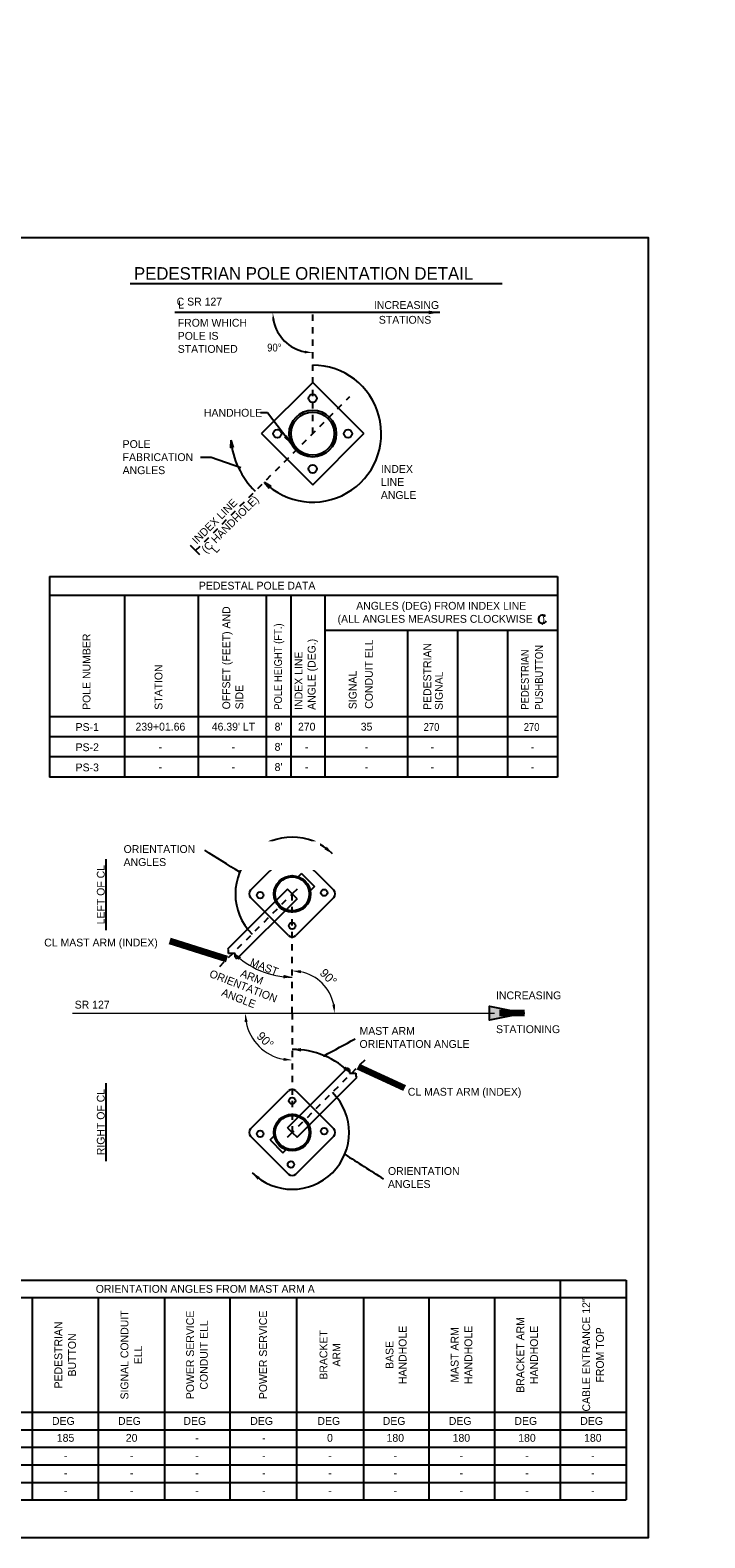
# Model space of a CAD drawing. Header units: feet. Extents: x -492 to 168807, y -198 to 321400.
# Tile 10 of 29: x 84 to 95, y -138 to -114. Entities that reach past the tile are written whole.
import ezdxf
from ezdxf.enums import TextEntityAlignment as Align

# ---------------------------------------------------------------- set-up
doc = ezdxf.new("R2010")
doc.units = ezdxf.units.FT
doc.header["$MEASUREMENT"] = 0
doc.linetypes.add('DGN Style 4', pattern=[0.027369, 0.013684, -0.006842, 0, -0.006842])
for name, color, linetype in [('BORDER', 7, 'Continuous'), ('SH_Data', 7, 'Continuous'), ('SH_Text', 9, 'Continuous'), ('ST_Details', 4, 'Continuous'), ('TEXT-DED', 10, 'Continuous')]:
    doc.layers.add(name, color=color, linetype=linetype)
doc.layers.add('COLUMNS', color=6, linetype='Continuous', plot=False)
doc.styles.add('Slanted-Normal', font='font31.shx', dxfattribs={"height": 0.14})
doc.styles.add('Slanted-Normal LS 0.50', font='ISO_FONTRIGHT.shx', dxfattribs={"height": 0.14})
doc.styles.add('Slanted-Normal LS 0.50_0', font='ISO_FONTRIGHT.shx')
doc.styles.get("Standard").update_dxf_attribs({"font": 'font31.shx'})
doc.styles.add('Style-ISO_FONTRIGHT', font='ISO_FONTRIGHT.shx')
doc.dimstyles.new('COEC', dxfattribs={"dimscale": 13.9, "dimtxt": 0.18, "dimasz": 0.18, "dimexe": 0.18, "dimexo": 0.0625, "dimgap": 0.09, "dimtad": 1, "dimzin": 0, "dimdsep": 46, "dimtxsty": 'Standard', "dimcen": 0.09, "dimclrd": 256, "dimclre": 256, "dimclrt": 256, "dimaunit": 1, "dimadec": 4, "dimazin": 0, "dimtfac": 1, "dimtofl": 0, "dimtmove": 0, "dimatfit": 3, "dimfxl": 1, "dimtolj": 1, "dimtzin": 0, "dimlwd": -1, "dimlwe": -1, "dimarcsym": 0})
doc.dimstyles.new('Dec Slant 0', dxfattribs={"dimtxt": 0.2, "dimasz": 0.2, "dimexe": 0.1, "dimexo": 0.1, "dimgap": 0.1, "dimtad": 1, "dimdec": 0, "dimzin": 3, "dimdsep": 46, "dimtxsty": 'Slanted-Normal LS 0.50', "dimcen": 0.09, "dimclrd": 97, "dimclre": 97, "dimclrt": 7, "dimadec": 0, "dimazin": 3, "dimtfac": 1, "dimtdec": 0, "dimtofl": 0, "dimtmove": 1, "dimatfit": 1, "dimfxl": 1, "dimtzin": 3, "dimlwd": 0, "dimlwe": 0, "dimarcsym": 0})
doc.dimstyles.new('Dec-0  Slanted', dxfattribs={"dimtxt": 0.14, "dimasz": 0.14, "dimexe": 0.07, "dimexo": 0.07, "dimgap": 0.07, "dimtad": 1, "dimdec": 0, "dimzin": 3, "dimdsep": 46, "dimtxsty": 'Slanted-Normal', "dimblk": 'Dim1', "dimcen": 0, "dimclrd": 95, "dimclre": 95, "dimclrt": 7, "dimaunit": 1, "dimadec": 5, "dimazin": 3, "dimtfac": 1, "dimtdec": 0, "dimtmove": 1, "dimatfit": 0, "dimldrblk": 'Dim1', "dimfxl": 1, "dimtolj": 1, "dimtzin": 0, "dimlwd": -1, "dimlwe": -1, "dimarcsym": 0})
doc.dimstyles.get("Standard").update_dxf_attribs({"dimtxt": 0.18, "dimasz": 0.18, "dimexe": 0.18, "dimexo": 0.0625, "dimgap": 0.09, "dimtad": 0, "dimtih": 1, "dimtoh": 1, "dimdec": 4, "dimzin": 0, "dimdsep": 46, "dimtxsty": 'Standard', "dimcen": 0.09, "dimadec": 0, "dimazin": 0, "dimtfac": 1, "dimtdec": 4, "dimtofl": 0, "dimtmove": 0, "dimatfit": 3, "dimfxl": 1, "dimtolj": 1, "dimtzin": 0, "dimarcsym": 0})

# ---------------------------------------------------------------- blocks, each defined once
blk = doc.blocks.new('*D1095')
at = {"layer": 'Defpoints', "color": 0, "transparency": 16777216}
for p in [(87.402, -118.52), (88.583, -118.52), (90.066, -118.52), (88.265, -119.072), (88.583, -121.396)]:
    blk.add_point(p, dxfattribs=at)
at = {"layer": 'TEXT-DED', "color": 0, "lineweight": -2, "transparency": 16777216}
blk.add_arc((88.583, -118.52), 0.636, 191.2725, 258.7275, dxfattribs=at)
at = {"layer": 'TEXT-DED', "color": 0, "transparency": 16777216}
for points in [[(87.938, -118.647), (87.979, -118.643), (87.946, -118.52)], [(88.46, -119.124), (88.456, -119.165), (88.583, -119.157)]]:
    blk.add_solid(points, dxfattribs=at)
blk = doc.blocks.new('Dim1')
h = blk.add_hatch(color=4)
h.dxf.hatch_style = 1
h.paths.add_polyline_path([(0, 0), (-1, -0.2), (-1, 0.2)])
at = {"color": 4}
blk.add_lwpolyline([(0, 0), (-1, -0.2), (-1, 0.2), (0, 0)], dxfattribs=at)
blk = doc.blocks.new('TerminatorDot')
at = {"color": 0, "linetype": 'ByBlock', "lineweight": -2}
blk.add_line((0, 0), (-1, 0), dxfattribs=at)
at = {"color": 0, "linetype": 'ByBlock', "lineweight": -2, "const_width": 0.5}
blk.add_lwpolyline([(-0.0625, 0, 1), (0.0625, 0, 1)], format="xyb", close=True, dxfattribs=at)
blk = doc.blocks.new('*D1096')
at = {"layer": 'Defpoints', "color": 0, "transparency": 16777216}
for p in [(88.256, -127.793), (88.842, -129.359), (88.256, -129.697), (91.482, -129.697)]:
    blk.add_point(p, dxfattribs=at)
at = {"layer": 'TEXT-DED', "color": 97, "lineweight": 0, "transparency": 16777216}
blk.add_arc((88.256, -129.697), 0.676, 11.8836, 78.1164, dxfattribs=at)
at = {"layer": 'TEXT-DED', "color": 97, "transparency": 16777216}
for points in [[(88.393, -129.059), (88.398, -129.012), (88.256, -129.021)], [(88.941, -129.555), (88.895, -129.56), (88.932, -129.697)]]:
    blk.add_solid(points, dxfattribs=at)
at = {"layer": 'TEXT-DED', "transparency": 16777216, "insert": (88.833, -129.12), "char_height": 0.14, "attachment_point": 5, "rotation": 315, "style": 'Slanted-Normal'}
blk.add_mtext('90°', dxfattribs=at)
blk = doc.blocks.new('*D1097')
at = {"layer": 'Defpoints', "color": 0, "transparency": 16777216}
for p in [(84.75, -129.697), (88.256, -129.697), (87.608, -130.071), (88.256, -131.601)]:
    blk.add_point(p, dxfattribs=at)
at = {"layer": 'TEXT-DED', "color": 97, "lineweight": 0, "transparency": 16777216}
blk.add_arc((88.256, -129.697), 0.748, 190.7423, 259.2577, dxfattribs=at)
at = {"layer": 'TEXT-DED', "color": 97, "transparency": 16777216}
for points in [[(87.498, -129.839), (87.545, -129.834), (87.508, -129.697)], [(88.119, -130.409), (88.115, -130.455), (88.256, -130.445)]]:
    blk.add_solid(points, dxfattribs=at)
at = {"layer": 'TEXT-DED', "transparency": 16777216, "insert": (87.826, -130.127), "char_height": 0.14, "attachment_point": 5, "rotation": 315, "style": 'Style-ISO_FONTRIGHT'}
blk.add_mtext('90°', dxfattribs=at)

msp = doc.modelspace()

# ---------------------------------------------------------------- hatches: boundary and pattern name
at = {"layer": 'SH_Text', "linetype": 'Continuous', "lineweight": 0}
h = msp.add_hatch(color=1, dxfattribs=at)
edge = h.paths.add_edge_path()
edge.add_arc((88.76407, -130.37437), 0.02083, 0, 360)
at = {"layer": 'ST_Details'}
h = msp.add_hatch(dxfattribs=at)
h.set_pattern_fill('ANSI31', color=256, scale=0.05, angle=290)
h.set_pattern_definition([(335, (97.733826, -95.781583), (0.0026413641, 0.0056644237), [])])
h.paths.add_polyline_path([(88.31756, -120.71287), (88.33966, -120.69077, -0.07392846), (88.27946, -120.60955), (88.25645, -120.63255, 0.06758582)])
h.paths.add_polyline_path([(88.39787, -120.77398), (88.42088, -120.75097, -0.07392846), (88.33966, -120.69077), (88.31756, -120.71287, 0.06758582)])
at = {"layer": 'TEXT-DED'}
h = msp.add_hatch(color=256, dxfattribs=at)
edge = h.paths.add_edge_path()
edge.add_arc((87.41865, -127.44642), 0.02083, 0, 360)
h = msp.add_hatch(color=256, dxfattribs=at)
edge = h.paths.add_edge_path()
edge.add_arc((89.09355, -131.94764), 0.02083, 0, 360)

# ---------------------------------------------------------------- linework, layer by layer
at = {"layer": 'BORDER', "color": 3}
msp.add_line((91.48393, -134.23572), (91.48393, -137.46396), dxfattribs=at)
at = {"layer": 'SH_Data', "linetype": 'DGN Style 4'}
for p, q in [((88.58273, -120.4477), (88.58273, -118.5134)), ((86.71576, -122.31467), (89.17397, -119.85646)), ((88.33267, -127.71671), (88.2561, -127.79328)), ((87.10056, -128.94891), (88.2561, -127.79328)), ((88.2561, -129.69703), (88.2561, -127.79328)), ((88.2561, -129.69703), (88.2561, -131.60078)), ((89.41164, -130.44515), (88.2561, -131.60078)), ((88.17953, -131.67736), (88.2561, -131.60078))]:
    msp.add_line(p, q, dxfattribs=at)
at = {"layer": 'SH_Data', "color": 3}
for p, q in [((84.38766, -122.72888), (92.48741, -122.72888)), ((84.38766, -122.72888), (84.38766, -125.92908)), ((92.48741, -122.72888), (92.48741, -125.92908)), ((84.38766, -123.02675), (92.48741, -123.02675)), ((85.58099, -123.02675), (85.58099, -125.92908)), ((86.75494, -123.02675), (86.75494, -125.92908)), ((87.84204, -123.02675), (87.84204, -125.92908)), ((88.23357, -123.02675), (88.23357, -125.92908)), ((88.77509, -123.02675), (88.77509, -125.92908)), ((88.77509, -123.58308), (92.48741, -123.58308)), ((90.09253, -123.58308), (90.09253, -125.92908)), ((90.89083, -123.58308), (90.89083, -125.92908)), ((91.68913, -123.58308), (91.68913, -125.92908)), ((84.38766, -124.96306), (92.48741, -124.96306))]:
    msp.add_line(p, q, dxfattribs=at)
at = {"layer": 'SH_Data', "color": 4, "linetype": 'Continuous', "lineweight": 0}
msp.add_line((84.74986, -129.69703), (91.48226, -129.69703), dxfattribs=at)
at = {"layer": 'SH_Data'}
for p, q in [((64.15318, -133.95572), (93.57981, -133.95572)), ((92.52981, -133.95572), (92.52981, -137.46396)), ((93.57981, -133.95572), (93.57981, -137.46396)), ((67.14362, -134.23572), (93.57981, -134.23572)), ((84.10922, -134.23572), (84.10922, -137.46396)), ((85.16334, -134.23572), (85.16334, -137.46396)), ((86.21746, -134.23572), (86.21746, -137.46396)), ((87.25922, -134.23572), (87.25922, -137.46396)), ((88.32569, -134.23572), (88.32569, -137.46396)), ((89.39217, -134.23572), (89.39217, -137.46396)), ((90.43393, -134.23572), (90.43393, -137.46396)), ((91.47981, -134.23572), (91.47981, -137.46396)), ((75.62399, -136.06396), (93.57981, -136.06396)), ((64.15318, -136.34396), (93.57981, -136.34396)), ((64.15318, -137.46396), (93.57981, -137.46396))]:
    msp.add_line(p, q, dxfattribs=at)
at = {"layer": 'SH_Data', "color": 3}
msp.add_lwpolyline([(92.48741, -125.92908), (87.75777, -125.92908), (84.38766, -125.92908)], dxfattribs=at)
at = {"layer": 'SH_Data', "color": 4, "linetype": 'Continuous', "lineweight": 0}
msp.add_solid([(91.9627, -129.69703), (91.4027, -129.58503), (91.4027, -129.80903)], dxfattribs=at)
at = {"layer": 'SH_Text', "color": 97, "linetype": 'Continuous', "lineweight": 0}
msp.add_arc((88.2561, -127.79328), 1.32744, 225.002191, 270, dxfattribs=at)
at = {"layer": 'ST_Details'}
for p, q in [((87.76513, -120.4477), (88.58273, -119.63011)), ((88.58273, -119.63011), (89.40032, -120.4477)), ((87.76513, -120.4477), (88.58273, -121.26529)), ((88.58273, -121.26529), (89.40032, -120.4477)), ((88.19718, -127.13028), (87.5931, -127.73437)), ((88.9191, -127.73437), (88.31502, -127.13028)), ((88.40348, -127.46927), (88.33698, -127.53577)), ((88.40348, -127.46927), (88.60968, -127.67545)), ((88.17953, -127.71671), (87.22189, -128.67434)), ((88.2561, -127.79328), (88.17953, -127.71671)), ((88.60968, -127.67545), (88.54318, -127.74195)), ((88.33267, -127.86986), (87.37504, -128.8275)), ((88.19718, -128.4562), (87.5931, -127.8522)), ((88.33267, -127.86986), (88.2561, -127.79328)), ((88.9191, -127.8522), (88.31502, -128.4562)), ((87.22189, -128.67434), (87.23938, -128.69183)), ((87.23938, -128.74199), (87.23938, -128.69183)), ((87.34401, -128.74199), (87.23938, -128.74199)), ((87.34401, -128.79646), (87.34401, -128.74199)), ((87.34401, -128.79646), (87.37504, -128.8275)), ((88.17953, -131.5242), (89.13716, -130.56657)), ((89.1682, -130.5976), (89.13716, -130.56657)), ((89.1682, -130.5976), (89.1682, -130.65208)), ((88.33267, -131.67736), (89.29031, -130.71972)), ((89.1682, -130.65208), (89.27283, -130.65208)), ((89.27283, -130.65208), (89.27283, -130.70224)), ((89.29031, -130.71972), (89.27283, -130.70224)), ((87.5931, -131.54186), (88.19718, -130.93786)), ((88.31502, -130.93786), (88.9191, -131.54186)), ((88.17953, -131.5242), (88.2561, -131.60078)), ((88.2561, -131.60078), (88.33267, -131.67736)), ((87.5931, -131.6597), (88.19718, -132.26378)), ((87.90252, -131.71861), (87.96902, -131.65211)), ((87.90252, -131.71861), (88.10872, -131.92479)), ((88.31502, -132.26378), (88.9191, -131.6597)), ((88.10872, -131.92479), (88.17522, -131.85829))]:
    msp.add_line(p, q, dxfattribs=at)
for centre, radius in [((88.58273, -119.88423), 0.06641), ((88.58273, -120.4477), 0.375), ((88.58273, -120.4477), 0.34375), ((88.01925, -120.4477), 0.06641), ((89.1462, -120.4477), 0.06641), ((88.58273, -121.01118), 0.06641), ((88.27629, -127.28328), 0.05208), ((88.25614, -127.79334), 0.29167), ((88.25614, -127.79334), 0.27175), ((88.7662, -127.77307), 0.05208), ((87.74608, -127.81349), 0.05208), ((88.2561, -128.30141), 0.05208), ((88.2561, -131.09266), 0.05208), ((88.25606, -131.60072), 0.29167), ((88.25606, -131.60072), 0.27175), ((87.746, -131.62099), 0.05208), ((88.76612, -131.58057), 0.05208), ((88.23591, -132.11078), 0.05208)]:
    msp.add_circle(centre, radius, dxfattribs=at)
for centre, start, end in [((88.25614, -127.18919), 45, 135), ((87.65205, -127.79328), 135, 225), ((88.86023, -127.79328), 315, 45), ((88.25614, -128.39737), 225, 315), ((88.25606, -130.99669), 45, 135), ((87.65197, -131.60078), 135, 225), ((88.86015, -131.60078), 315, 45), ((88.25606, -132.20487), 225, 315)]:
    msp.add_arc(centre, 0.0833, start, end, dxfattribs=at)
at = {"layer": 'TEXT-DED'}
for p, q in [((85.67221, -118.05226), (91.60333, -118.05226)), ((87.27522, -120.54982), (87.27432, -120.67482)), ((87.31541, -120.66818), (87.27432, -120.67482)), ((87.27522, -120.54982), (87.31541, -120.66818)), ((87.8086, -121.22126), (87.88712, -121.31852)), ((87.8086, -121.22126), (87.91471, -121.28735)), ((87.91471, -121.28735), (87.88712, -121.31852)), ((86.78286, -122.38174), (86.63203, -122.23099)), ((64.15318, -136.62396), (93.57981, -136.62396)), ((64.15318, -136.90396), (93.57981, -136.90396)), ((64.15318, -137.18396), (93.57981, -137.18396))]:
    msp.add_line(p, q, dxfattribs=at)
for points in [[(87.43589, -120.99239), (86.96215, -120.8269), (86.79508, -120.8269)], [(91.74929, -125.28507), (87.75777, -125.28507), (84.38766, -125.28507)], [(92.48741, -125.28507), (87.75777, -125.28507), (84.38766, -125.28507)], [(91.74929, -125.60707), (87.75777, -125.60707), (84.38766, -125.60707)], [(92.48741, -125.60707), (87.75777, -125.60707), (84.38766, -125.60707)], [(91.74929, -125.92908), (87.75777, -125.92908), (84.38766, -125.92908)]]:
    msp.add_lwpolyline(points, dxfattribs=at)
at = {"layer": 'TEXT-DED', "const_width": 0.01}
msp.add_lwpolyline([(92.28643, -123.33203), (92.29333, -123.36516), (92.26434, -123.36792)], dxfattribs=at)
at = {"layer": 'TEXT-DED'}
for centre, radius, start, end in [((88.58273, -120.4477), 1.09375, 225, 90), ((88.61306, -120.41737), 1.34375, 185.67104, 225), ((92.24618, -123.40923), 0.06455, 43.067894, 337.333471), ((88.2561, -127.79328), 0.90644, 45.002191, 225.002191), ((88.2561, -131.60078), 1.32744, 45.002191, 90), ((88.2561, -131.60078), 0.90644, 225.002191, 45.002191)]:
    msp.add_arc(centre, radius, start, end, dxfattribs=at)
for points in [[(87.27432, -120.67482), (87.27522, -120.54982), (87.31541, -120.66818), (87.27432, -120.67482)], [(87.88712, -121.31852), (87.8086, -121.22126), (87.91471, -121.28735), (87.88712, -121.31852)], [(88.80889, -127.03999), (88.89703, -127.15231), (88.77247, -127.08253)], [(88.11777, -129.08538), (88.2561, -129.12072), (88.11482, -129.1413)], [(89.10935, -130.54765), (89.19471, -130.6621), (89.0719, -130.58928)]]:
    msp.add_solid(points, dxfattribs=at)
at = {"layer": 'TEXT-DED', "extrusion": (0, 0, -1)}
for points in [[(-87.40285, -128.84641), (-87.31749, -128.73196), (-87.4403, -128.80478)], [(-88.39443, -130.30868), (-88.2561, -130.27334), (-88.39738, -130.25276)], [(-87.70331, -132.35407), (-87.61517, -132.24175), (-87.73973, -132.31154)]]:
    msp.add_solid(points, dxfattribs=at)

# ---------------------------------------------------------------- texts
at = {"layer": 'TEXT-DED', "style": 'Slanted-Normal'}
for s, height, p in [('PEDESTRIAN POLE ORIENTATION DETAIL', 0.2, (85.73232, -117.99095)), ('C SR 127', 0.125, (86.41367, -118.40345)), ('INCREASING', 0.125, (89.55834, -118.45787)), ('STATIONS', 0.125, (89.63784, -118.69368)), ('INCREASING', 0.125, (91.50648, -129.47453)), ('SR 127', 0.125, (84.78714, -129.62283)), ('STATIONING', 0.125, (91.50648, -130.01416))]:
    msp.add_text(s, height=height, dxfattribs=at).set_placement(p)
at = {"layer": 'TEXT-DED', "style": 'Slanted-Normal', "width": 0.9}
msp.add_text('90%%D', height=0.125, dxfattribs=at).set_placement((87.85731, -119.13631))
at = {"layer": 'TEXT-DED', "style": 'Slanted-Normal'}
for s, p in [('239+01.66', (86.15413, -125.12406)), ("46.39' LT", (87.3189, -125.12406)), ("8'", (88.0378, -125.12406)), ('270', (88.48745, -125.12406)), ('35', (89.44144, -125.12406)), ('-', (86.15413, -125.44607)), ('-', (87.3189, -125.44607)), ("8'", (88.0378, -125.44607)), ('-', (88.48745, -125.44607)), ('-', (89.44144, -125.44607)), ('-', (90.49168, -125.44607)), ('-', (92.08827, -125.44607)), ('-', (86.15413, -125.76808)), ('-', (87.3189, -125.76808)), ("8'", (88.0378, -125.76808)), ('-', (88.48745, -125.76808)), ('-', (89.44144, -125.76808)), ('-', (90.49168, -125.76808)), ('-', (92.08827, -125.76808)), ('ORIENTATION ANGLES FROM MAST ARM A', (86.86922, -134.09572)), ('DEG', (84.60619, -136.20396)), ('DEG', (85.66031, -136.20396)), ('DEG', (86.70207, -136.20396)), ('DEG', (87.76854, -136.20396)), ('DEG', (88.83913, -136.20396)), ('DEG', (89.8809, -136.20396)), ('DEG', (90.93502, -136.20396)), ('DEG', (91.9809, -136.20396)), ('DEG', (93.0309, -136.20396)), ('185', (84.64164, -136.47323)), ('20', (85.69576, -136.47323)), ('0', (88.85812, -136.47323)), ('180', (89.89988, -136.47323)), ('180', (90.954, -136.47323)), ('180', (91.99988, -136.47323)), ('180', (93.04988, -136.47323)), ('-', (86.73752, -136.47323)), ('-', (87.804, -136.47323)), ('-', (84.64164, -136.75323)), ('-', (85.69576, -136.75323)), ('-', (86.73752, -136.75323)), ('-', (87.804, -136.75323)), ('-', (88.85812, -136.75323)), ('-', (89.89988, -136.75323)), ('-', (90.954, -136.75323)), ('-', (91.99988, -136.75323)), ('-', (93.04988, -136.75323)), ('-', (84.64164, -137.03323)), ('-', (85.69576, -137.03323)), ('-', (86.73752, -137.03323)), ('-', (87.804, -137.03323)), ('-', (88.85812, -137.03323)), ('-', (89.89988, -137.03323)), ('-', (90.954, -137.03323)), ('-', (91.99988, -137.03323)), ('-', (93.04988, -137.03323)), ('-', (84.64164, -137.31323)), ('-', (85.69576, -137.31323)), ('-', (86.73752, -137.31323)), ('-', (87.804, -137.31323)), ('-', (88.85812, -137.31323)), ('-', (89.89988, -137.31323)), ('-', (90.954, -137.31323)), ('-', (91.99988, -137.31323)), ('-', (93.04988, -137.31323))]:
    msp.add_text(s, height=0.125, dxfattribs=at).set_placement(p, align=Align.MIDDLE_CENTER)
for s, p in [('%%U  LEFT OF CL  ', (85.14063, -128.37128)), ('%%U  RIGHT OF CL  ', (85.14063, -132.05578))]:
    msp.add_text(s, height=0.125, rotation=90, dxfattribs=at).set_placement(p, align=Align.TOP_LEFT)
for s, p in [('MAST', (87.8103, -128.95595)), ('ARM', (87.614, -129.11791))]:
    msp.add_text(s, height=0.125, rotation=338.678179, dxfattribs=at).set_placement(p, align=Align.MIDDLE_CENTER)
at = {"layer": 'TEXT-DED', "char_height": 0.125, "style": 'Slanted-Normal'}
for s, width, gutter_width, insert, attachment_point in [('L', 0.6538968, 0.625, (86.43735, -118.32674), 1), ('{\\W0.9;270}', 1.4285832, 12.5, (90.4773, -125.13034), 5), ('{\\W0.9;270}', 1.4285832, 12.5, (92.0739, -125.13034), 5)]:
    msp.add_mtext_dynamic_manual_height_columns(s, width=width, gutter_width=gutter_width, heights=[0], dxfattribs=dict(at, insert=insert, attachment_point=attachment_point))
at = {"layer": 'TEXT-DED', "char_height": 0.125, "attachment_point": 1, "style": 'Slanted-Normal'}
for s, insert, width in [('FROM WHICH POLE IS STATIONED', (86.43034, -118.61625), 1.3675803), ('HANDHOLE', (86.84801, -120.05241), 4.4138422), ('POLE FABRICATION ANGLES', (85.55182, -120.55207), 1.3511862), ('INDEX\\PLINE\\PANGLE', (89.66999, -120.94888), 4.4138422), ('PEDESTAL POLE DATA', (86.76782, -122.81093), 4.7594813), ('\\pxqc;ANGLES (DEG) FROM INDEX LINE\\P(ALL ANGLES MEASURES CLOCKWISE   )', (88.25306, -123.13253), 4.7594813), ('\\pxqc;PS-1', (84.75991, -125.06775), 0.4552158), ('\\pxqc;PS-2', (84.75991, -125.38976), 0.4552158), ('\\pxqc;PS-3', (84.75991, -125.71176), 0.4552158), ('CL MAST ARM (INDEX)', (84.30135, -128.50625), 2.1946343), ('MAST ARM\\PORIENTATION ANGLE', (89.32952, -129.91653), 3.070787), ('CL MAST ARM (INDEX)', (90.09933, -130.88799), 3.070787), ('ORIENTATION\\PANGLES', (89.78311, -132.15208), 3.070787)]:
    msp.add_mtext(s, dxfattribs=dict(at, insert=insert, width=width))
at = {"layer": 'TEXT-DED', "char_height": 0.125, "style": 'Slanted-Normal'}
for s, insert, width, attachment_point, rotation in [('INDEX LINE\\P(C HANDHOLE)', (86.64657, -122.13028), 1.9290811, 1, 45), ('OFFSET (FEET) AND SIDE', (87.14233, -124.84792), 1.7512762, 1, 90), ('{\\W0.9;POLE HEIGHT (FT.)}', (87.96844, -124.85522), 2.028002, 1, 90), ('POLE NUMBER', (84.91382, -124.85522), 1.7512762, 1, 90), ('INDEX LINE\\PANGLE (DEG.)', (88.29468, -124.85522), 1.9596012, 1, 90), ('CONDUIT ELL', (89.41619, -124.83831), 1.1977375, 1, 90), ('PEDESTRIAN', (90.34755, -124.85693), 1.7034835, 1, 90), ('{\\W0.9;PUSHBUTTON}', (92.12862, -124.85693), 1.7034835, 1, 90), ('{\\W0.9;PEDESTRIAN}', (91.90438, -124.85296), 1.7034835, 1, 90), ('STATION', (86.06143, -124.85522), 1.7512762, 1, 90), ('SIGNAL', (89.15818, -124.84452), 1.7034835, 1, 90), ('SIGNAL', (90.53202, -124.85693), 1.7034835, 1, 90), ('\\pxqc;ORIENTATION\\PANGLE', (86.07062, -128.64708), 3.070787, 1, 338.678179), ('BASE HANDHOLE', (89.91305, -135.14984), 0.14, 5, 90), ('BRACKET ARM', (88.85893, -135.14984), 0.14, 5, 90)]:
    msp.add_mtext(s, dxfattribs=dict(at, insert=insert, width=width, attachment_point=attachment_point, rotation=rotation))
at = {"layer": 'TEXT-DED', "insert": (86.95336, -122.28123), "char_height": 0.125, "attachment_point": 1, "rotation": 48.651592, "style": 'Slanted-Normal'}
msp.add_mtext_dynamic_manual_height_columns('L', width=0.6538968, gutter_width=0.625, heights=[0], dxfattribs=at)
at = {"layer": 'TEXT-DED', "insert": (85.56738, -127.01456), "char_height": 0.125, "width": 3.070787, "attachment_point": 1, "style": 'Slanted-Normal', "bg_fill": 2}
msp.add_mtext('ORIENTATION\\PANGLES', dxfattribs=at)
at = {"layer": 'TEXT-DED', "char_height": 0.125, "attachment_point": 5, "rotation": 90, "line_spacing_factor": 1.05, "style": 'Slanted-Normal'}
for s, insert, width in [('SIGNAL CONDUIT ELL', (85.6904, -135.14984), 1.5859192), ('CABLE ENTRANCE 12" FROM TOP', (93.05481, -135.14984), 1.8535951), ('POWER SERVICE CONDUIT ELL', (86.73834, -135.14984), 1.5859192), ('POWER SERVICE', (87.79246, -135.14984), 1.5859192), ('MAST ARM HANDHOLE', (90.95687, -135.14984), 1.0843054), ('BRACKET ARM HANDHOLE', (92.00481, -135.14984), 1.8535951)]:
    msp.add_mtext(s, dxfattribs=dict(at, insert=insert, width=width))
at = {"layer": 'TEXT-DED', "insert": (84.63628, -135.14984), "char_height": 0.125, "attachment_point": 5, "rotation": 90, "line_spacing_factor": 1.05, "style": 'Slanted-Normal'}
msp.add_mtext('PEDESTRIAN\\PBUTTON', dxfattribs=at)

# ---------------------------------------------------------------- dimensions: what is measured, and where the dimension line sits
at = {"layer": 'TEXT-DED'}
dim = msp.add_angular_dim_2l(base=(88.26454, -119.07157), line1=((88.58273, -121.39636), (88.58273, -118.52045)), line2=((90.06555, -118.52045), (87.40177, -118.52045)), text=' ', dimstyle='Standard', override={"dimscale": 1, "dimasz": 0.125, "dimlfac": 1}, dxfattribs=at)
dim.commit()
dim.dimension.update_dxf_attribs({"geometry": '*D1095', "text_midpoint": (146.60877, -21.78386)})
for base, p1, p2, override, picture, middle in [((88.84172, -129.35893), (91.48226, -129.69703), (88.2561, -127.79328), {"dimscale": 1, "dimtxt": 0.14, "dimasz": 0.14, "dimexe": 0.07, "dimexo": 0.07, "dimgap": 0.07, "dimlfac": 1, "dimtxsty": 'Slanted-Normal', "dimse1": 1, "dimse2": 1, "dimclrt": 256}, '*D1096', (88.83325, -129.11988)), ((87.60848, -130.07093), (84.74986, -129.69703), (88.2561, -131.60078), {"dimscale": 1, "dimtxt": 0.14, "dimasz": 0.14, "dimexe": 0.07, "dimexo": 0.07, "dimgap": 0.07, "dimlfac": 1, "dimtxsty": 'Style-ISO_FONTRIGHT', "dimse1": 1, "dimse2": 1, "dimclrt": 256}, '*D1097', (87.82632, -130.12681))]:
    dim = msp.add_angular_dim_3p(base=base, center=(88.2561, -129.69703), p1=p1, p2=p2, dimstyle='Dec Slant 0', override=override, dxfattribs=at)
    dim.commit()
    dim.dimension.update_dxf_attribs({"geometry": picture, "text_midpoint": middle})

# ---------------------------------------------------------------- leaders
at = {"layer": 'SH_Data', "color": 97, "linetype": 'Continuous', "lineweight": 0}
msp.add_leader([(91.9627, -129.69703), (91.56091, -129.69703)], dimstyle='Dec-0  Slanted', override={"dimscale": 1, "dimtxt": 0.559999, "dimasz": 0.559999, "dimgap": 0.28, "dimtxsty": 'Slanted-Normal LS 0.50_0', "dimclrd": 0, "dimlwd": 65534}, dxfattribs=at)
at = {"layer": 'TEXT-DED'}
for points, dimstyle, override in [([(90.6105, -118.5134), (86.38177, -118.5134)], 'COEC', {"dimscale": 1}), ([(88.25647, -120.63259), (87.86248, -120.11748), (87.7491, -120.11748)], 'Standard', {"dimscale": 1, "dimgap": 0.09, "dimtad": 0}), ([(87.21463, -128.83483), (86.30662, -128.54763)], 'Dec Slant 0', {"dimscale": 1, "dimtxt": 0.14, "dimasz": 0.14, "dimgap": 0.07, "dimtad": 0, "dimtxsty": 'Style-ISO_FONTRIGHT', "dimclrd": 0, "dimlwd": 65534}), ([(89.30996, -130.54684), (90.04586, -130.88799)], 'Dec Slant 0', {"dimscale": 1, "dimtxt": 0.14, "dimasz": 0.14, "dimgap": 0.07, "dimtad": 0, "dimtxsty": 'Style-ISO_FONTRIGHT', "dimclrd": 0, "dimlwd": 65534})]:
    msp.add_leader(points, dimstyle=dimstyle, override=override, dxfattribs=at)
at = {"layer": 'TEXT-DED', "path_type": 1}
for points, dimstyle, override in [([(87.41865, -127.44642), (86.86292, -127.09704)], 'Dec-0  Slanted', {"dimscale": 1, "dimtxt": 0.14, "dimasz": 0.056, "dimgap": 0.07, "dimtad": 0, "dimtxsty": 'Slanted-Normal LS 0.50_0', "dimclrd": 0, "dimldrblk": 'TerminatorDot', "dimlwd": 65534}), ([(88.76407, -130.37437), (89.25952, -130.10553)], 'Dec Slant 0', {"dimscale": 1, "dimtxt": 0.14, "dimasz": 0.056, "dimgap": 0.07, "dimtad": 0, "dimtxsty": 'Style-ISO_FONTRIGHT', "dimclrd": 0, "dimldrblk": 'TerminatorDot', "dimlwd": 65534}), ([(89.09355, -131.94764), (89.71311, -132.34108)], 'Dec Slant 0', {"dimscale": 1, "dimtxt": 0.14, "dimasz": 0.056, "dimgap": 0.07, "dimtad": 0, "dimtxsty": 'Style-ISO_FONTRIGHT', "dimclrd": 0, "dimldrblk": 'TerminatorDot', "dimlwd": 65534})]:
    msp.add_leader(points, dimstyle=dimstyle, override=override, dxfattribs=at)

# ---------------------------------------------------------------- next in the draw order: linework, layer by layer
at = {"layer": 'COLUMNS', "color": 1}
msp.add_lwpolyline([(63.55946, -138.06895), (63.55946, -117.31895), (93.93446, -117.31895), (93.93446, -138.06895)], close=True, dxfattribs=at)

doc.saveas('drawing.dxf')
